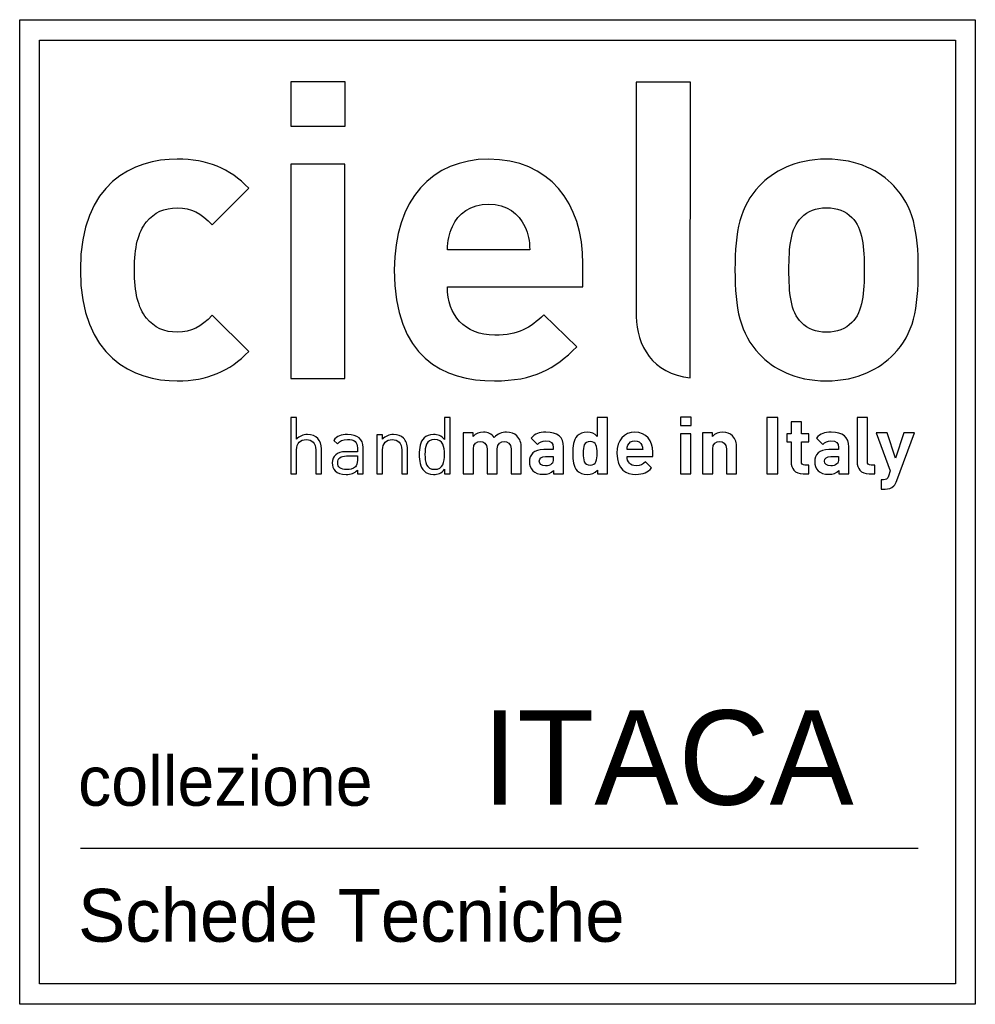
# Model space of a CAD drawing. Header units: millimetres. Extents: x 14536 to 18015, y 7576 to 10096.
# Tile 1 of 2: x 14536 to 16017, y 8570 to 10096. Entities that reach past the tile are written whole.
import ezdxf

# ---------------------------------------------------------------- set-up
doc = ezdxf.new("R2010")
doc.units = ezdxf.units.MM
doc.header["$MEASUREMENT"] = 0
doc.layers.add('Attacchi_Scarico', color=2, linetype='Continuous')
doc.layers.add('Quote', color=4, linetype='Continuous')
doc.styles.add('MtXpl_DINOT_152', font='DINOT.shx')
doc.styles.add('MtXpl_DINOT_153', font='DINOT.shx')
doc.styles.add('MtXpl_DINOT_154', font='DINOT.shx')

msp = doc.modelspace()

# ---------------------------------------------------------------- linework, layer by layer
at = {"layer": 'Attacchi_Scarico'}
for p, q in [((14535.82, 8570.46), (14535.82, 10095.63)), ((14535.82, 10095.63), (16016.79, 10095.63)), ((16016.79, 10095.63), (16016.79, 8570.46)), ((14566.65, 8602.2), (14566.65, 10063.88)), ((14566.65, 10063.88), (15985.96, 10063.88)), ((15985.96, 10063.88), (15985.96, 8602.2)), ((15040.27, 9999.22), (14955.78, 9999.22)), ((14955.78, 9999.22), (14955.78, 9930.93)), ((15040.27, 9930.93), (15040.27, 9999.22)), ((14955.78, 9930.93), (15040.27, 9930.93)), ((15039.63, 9871.69), (14955.88, 9871.69)), ((14955.88, 9871.69), (14955.88, 9540.04)), ((15039.63, 9540.04), (15039.63, 9871.69)), ((14955.88, 9540.04), (15039.63, 9540.04)), ((15576.22, 9479.78), (15559.92, 9479.78)), ((15559.92, 9479.78), (15559.92, 9466.8)), ((15576.22, 9466.8), (15576.22, 9479.78)), ((15710.79, 9479.29), (15693.76, 9479.29)), ((15693.76, 9479.29), (15693.76, 9392.03)), ((15710.79, 9392.03), (15710.79, 9479.29)), ((15559.92, 9466.8), (15576.22, 9466.8)), ((15576.09, 9454.05), (15560.16, 9454.05)), ((15560.16, 9454.05), (15560.16, 9392.03)), ((15576.09, 9392.03), (15576.09, 9454.05)), ((15560.16, 9392.03), (15576.09, 9392.03)), ((15693.76, 9392.03), (15710.79, 9392.03)), ((14629.88, 8812.53), (15928.39, 8812.53)), ((15985.96, 8602.2), (14566.65, 8602.2)), ((16016.79, 8570.46), (14535.82, 8570.46))]:
    msp.add_line(p, q, dxfattribs=at)
for points in [[(15575.21, 9998.77), (15575.21, 9998.77), (15491.45, 9998.77), (15491.45, 9998.77)], [(15491.45, 9998.77), (15491.45, 9998.77), (15491.45, 9636.04), (15491.45, 9636.04)], [(15575.07, 9540.78), (15575.07, 9556.64), (15575.21, 9998.77), (15575.21, 9998.77)], [(15408.79, 9717.21), (15408.79, 9812.56), (15355.96, 9879.56), (15262.55, 9879.56)], [(14834.11, 9777.77), (14834.11, 9777.77), (14890.81, 9834.47), (14890.81, 9834.47)], [(14732.31, 9782.28), (14744.56, 9797.1), (14760.02, 9804.19), (14779.99, 9804.19)], [(14779.99, 9804.19), (14801.9, 9804.19), (14816.71, 9796.46), (14834.11, 9777.77)], [(15198.76, 9739.12), (15199.4, 9753.94), (15200.69, 9762.96), (15206.49, 9775.2)], [(15318.59, 9775.2), (15324.39, 9762.96), (15325.68, 9753.94), (15326.32, 9739.12)], [(15326.32, 9739.12), (15326.32, 9739.12), (15198.76, 9739.12), (15198.76, 9739.12)], [(15408.79, 9681.78), (15408.79, 9681.78), (15408.79, 9717.21), (15408.79, 9717.21)], [(15198.76, 9681.78), (15198.76, 9681.78), (15408.79, 9681.78), (15408.79, 9681.78)], [(14890.81, 9581.91), (14890.81, 9581.91), (14834.11, 9637.97), (14834.11, 9637.97)], [(15399.12, 9589), (15399.12, 9589), (15348.22, 9638.61), (15348.22, 9638.61)], [(15491.45, 9636.04), (15491.45, 9591.81), (15516.41, 9547.02), (15575.07, 9540.78)], [(14964.83, 9479.29), (14964.83, 9479.29), (14956, 9479.29), (14956, 9479.29)], [(14956, 9479.29), (14956, 9479.29), (14956, 9392.03), (14956, 9392.03)], [(14964.83, 9445.71), (14964.83, 9445.71), (14964.83, 9479.29), (14964.83, 9479.29)], [(15202.98, 9479.29), (15202.98, 9479.29), (15194.16, 9479.29), (15194.16, 9479.29)], [(15194.16, 9479.29), (15194.16, 9479.29), (15194.16, 9445.35), (15194.16, 9445.35)], [(15202.98, 9392.03), (15202.98, 9392.03), (15202.98, 9479.29), (15202.98, 9479.29)], [(15446.65, 9479.29), (15446.65, 9479.29), (15430.72, 9479.29), (15430.72, 9479.29)], [(15430.72, 9479.29), (15430.72, 9479.29), (15430.72, 9450.25), (15430.72, 9450.25)], [(15446.65, 9392.03), (15446.65, 9392.03), (15446.65, 9479.29), (15446.65, 9479.29)], [(15747.33, 9472.93), (15747.33, 9472.93), (15731.39, 9472.93), (15731.39, 9472.93)], [(15731.39, 9472.93), (15731.39, 9472.93), (15731.39, 9454.05), (15731.39, 9454.05)], [(15747.33, 9454.05), (15747.33, 9454.05), (15747.33, 9472.93), (15747.33, 9472.93)], [(15849.56, 9479.29), (15849.56, 9479.29), (15833.62, 9479.29), (15833.62, 9479.29)], [(15833.62, 9479.29), (15833.62, 9479.29), (15833.62, 9410.3), (15833.62, 9410.3)], [(15849.56, 9411.28), (15849.56, 9411.28), (15849.56, 9479.29), (15849.56, 9479.29)], [(15022.43, 9443.99), (15022.43, 9443.99), (15028.45, 9438.49), (15028.45, 9438.49)], [(15098.18, 9452.33), (15098.18, 9452.33), (15089.36, 9452.33), (15089.36, 9452.33)], [(15089.36, 9452.33), (15089.36, 9452.33), (15089.36, 9392.03), (15089.36, 9392.03)], [(15098.18, 9445.71), (15098.18, 9445.71), (15098.18, 9452.33), (15098.18, 9452.33)], [(15136.79, 9430.64), (15136.79, 9437.63), (15134.83, 9443.26), (15130.54, 9447.43)], [(15238.53, 9455.89), (15238.53, 9455.89), (15222.96, 9455.89), (15222.96, 9455.89)], [(15222.96, 9455.89), (15222.96, 9455.89), (15222.96, 9392.03), (15222.96, 9392.03)], [(15238.53, 9450.01), (15238.53, 9450.01), (15238.53, 9455.89), (15238.53, 9455.89)], [(15313.18, 9432.84), (15313.18, 9439.83), (15311.34, 9445.83), (15306.2, 9450.99)], [(15328.49, 9447.55), (15328.49, 9447.55), (15338.55, 9437.63), (15338.55, 9437.63)], [(15609.43, 9455.89), (15609.43, 9455.89), (15593.87, 9455.89), (15593.87, 9455.89)], [(15593.87, 9455.89), (15593.87, 9455.89), (15593.87, 9392.03), (15593.87, 9392.03)], [(15609.43, 9450.01), (15609.43, 9450.01), (15609.43, 9455.89), (15609.43, 9455.89)], [(15646.94, 9432.84), (15646.94, 9439.83), (15645.59, 9445.83), (15640.44, 9450.99)], [(15731.39, 9454.05), (15731.39, 9454.05), (15724.65, 9454.05), (15724.65, 9454.05)], [(15724.65, 9454.05), (15724.65, 9454.05), (15724.65, 9441.91), (15724.65, 9441.91)], [(15724.65, 9441.91), (15724.65, 9441.91), (15731.39, 9441.91), (15731.39, 9441.91)], [(15731.39, 9441.91), (15731.39, 9441.91), (15731.39, 9410.3), (15731.39, 9410.3)], [(15758.6, 9454.05), (15758.6, 9454.05), (15747.33, 9454.05), (15747.33, 9454.05)], [(15747.33, 9411.28), (15747.33, 9411.28), (15747.33, 9441.91), (15747.33, 9441.91)], [(15747.33, 9441.91), (15747.33, 9441.91), (15758.6, 9441.91), (15758.6, 9441.91)], [(15758.6, 9441.91), (15758.6, 9441.91), (15758.6, 9454.05), (15758.6, 9454.05)], [(15770.62, 9447.55), (15770.62, 9447.55), (15780.66, 9437.63), (15780.66, 9437.63)], [(15879.95, 9455.89), (15879.95, 9455.89), (15863.15, 9455.89), (15863.15, 9455.89)], [(15863.15, 9455.89), (15863.15, 9455.89), (15884.97, 9396.57), (15884.97, 9396.57)], [(15893.18, 9416.41), (15893.18, 9416.41), (15879.95, 9455.89), (15879.95, 9455.89)], [(15905.94, 9455.89), (15905.94, 9455.89), (15893.18, 9416.41), (15893.18, 9416.41)], [(15895.4, 9381.73), (15895.4, 9381.73), (15922.73, 9455.89), (15922.73, 9455.89)], [(15922.73, 9455.89), (15922.73, 9455.89), (15905.94, 9455.89), (15905.94, 9455.89)], [(14964.83, 9392.03), (14964.83, 9392.03), (14964.83, 9429.28), (14964.83, 9429.28)], [(14994.61, 9429.28), (14994.61, 9429.28), (14994.61, 9392.03), (14994.61, 9392.03)], [(15003.44, 9392.03), (15003.44, 9392.03), (15003.44, 9430.76), (15003.44, 9430.76)], [(15059.09, 9426.47), (15059.09, 9426.47), (15041.07, 9426.47), (15041.07, 9426.47)], [(15059.09, 9432.23), (15059.09, 9432.23), (15059.09, 9426.47), (15059.09, 9426.47)], [(15067.91, 9392.03), (15067.91, 9392.03), (15067.91, 9432.96), (15067.91, 9432.96)], [(15098.18, 9392.03), (15098.18, 9392.03), (15098.18, 9429.17), (15098.18, 9429.17)], [(15127.97, 9429.17), (15127.97, 9429.17), (15127.97, 9392.03), (15127.97, 9392.03)], [(15136.79, 9392.03), (15136.79, 9392.03), (15136.79, 9430.64), (15136.79, 9430.64)], [(15238.9, 9392.03), (15238.9, 9392.03), (15238.9, 9430.64), (15238.9, 9430.64)], [(15260.11, 9430.64), (15260.11, 9430.64), (15260.11, 9392.03), (15260.11, 9392.03)], [(15276.04, 9392.03), (15276.04, 9392.03), (15276.04, 9431.01), (15276.04, 9431.01)], [(15297.23, 9430.64), (15297.23, 9430.64), (15297.23, 9392.03), (15297.23, 9392.03)], [(15313.18, 9392.03), (15313.18, 9392.03), (15313.18, 9432.84), (15313.18, 9432.84)], [(15362.69, 9429.9), (15362.69, 9429.9), (15347.87, 9429.9), (15347.87, 9429.9)], [(15362.69, 9433.09), (15362.69, 9433.09), (15362.69, 9429.9), (15362.69, 9429.9)], [(15378.63, 9392.03), (15378.63, 9392.03), (15378.63, 9434.07), (15378.63, 9434.07)], [(15477.05, 9429.9), (15477.17, 9432.72), (15477.43, 9434.44), (15478.53, 9436.77)], [(15501.32, 9429.9), (15501.32, 9429.9), (15477.05, 9429.9), (15477.05, 9429.9)], [(15499.85, 9436.77), (15500.96, 9434.44), (15501.2, 9432.72), (15501.32, 9429.9)], [(15517.02, 9418.99), (15517.02, 9418.99), (15517.02, 9425.73), (15517.02, 9425.73)], [(15609.8, 9392.03), (15609.8, 9392.03), (15609.8, 9430.64), (15609.8, 9430.64)], [(15631, 9430.64), (15631, 9430.64), (15631, 9392.03), (15631, 9392.03)], [(15646.94, 9392.03), (15646.94, 9392.03), (15646.94, 9432.84), (15646.94, 9432.84)], [(15804.82, 9429.9), (15804.82, 9429.9), (15789.97, 9429.9), (15789.97, 9429.9)], [(15804.82, 9433.09), (15804.82, 9433.09), (15804.82, 9429.9), (15804.82, 9429.9)], [(15820.75, 9392.03), (15820.75, 9392.03), (15820.75, 9434.07), (15820.75, 9434.07)], [(15042.29, 9419.85), (15042.29, 9419.85), (15059.09, 9419.85), (15059.09, 9419.85)], [(15059.09, 9413.36), (15059.09, 9408.32), (15058.1, 9404.9), (15056.02, 9402.93)], [(15059.09, 9419.85), (15059.09, 9419.85), (15059.09, 9413.36), (15059.09, 9413.36)], [(15350.55, 9418.99), (15350.55, 9418.99), (15362.69, 9418.99), (15362.69, 9418.99)], [(15362.69, 9415.56), (15362.69, 9411.52), (15362.08, 9409.06), (15360.24, 9407.47)], [(15362.69, 9418.99), (15362.69, 9418.99), (15362.69, 9415.56), (15362.69, 9415.56)], [(15477.05, 9418.99), (15477.05, 9418.99), (15517.02, 9418.99), (15517.02, 9418.99)], [(15515.18, 9401.34), (15515.18, 9401.34), (15505.5, 9410.78), (15505.5, 9410.78)], [(15752.84, 9405.51), (15749.04, 9405.51), (15747.33, 9407.59), (15747.33, 9411.28)], [(15792.68, 9418.99), (15792.68, 9418.99), (15804.82, 9418.99), (15804.82, 9418.99)], [(15804.82, 9415.56), (15804.82, 9411.52), (15804.2, 9409.06), (15802.36, 9407.47)], [(15804.82, 9418.99), (15804.82, 9418.99), (15804.82, 9415.56), (15804.82, 9415.56)], [(15855.19, 9405.51), (15851.15, 9405.51), (15849.56, 9407.47), (15849.56, 9411.28)], [(15059.09, 9397.79), (15059.09, 9397.79), (15059.09, 9392.03), (15059.09, 9392.03)], [(15194.27, 9399.26), (15194.27, 9399.26), (15194.27, 9392.03), (15194.27, 9392.03)], [(15363.07, 9397.53), (15363.07, 9397.53), (15363.07, 9392.03), (15363.07, 9392.03)], [(15431.09, 9398.04), (15431.09, 9398.04), (15431.09, 9392.03), (15431.09, 9392.03)], [(15731.39, 9410.3), (15731.39, 9401.22), (15736.91, 9392.03), (15749.9, 9392.03)], [(15758.6, 9405.51), (15758.6, 9405.51), (15752.84, 9405.51), (15752.84, 9405.51)], [(15758.6, 9392.03), (15758.6, 9392.03), (15758.6, 9405.51), (15758.6, 9405.51)], [(15805.18, 9397.53), (15805.18, 9397.53), (15805.18, 9392.03), (15805.18, 9392.03)], [(15833.62, 9410.3), (15833.62, 9401.22), (15839.13, 9392.03), (15852.25, 9392.03)], [(15861.31, 9405.51), (15861.31, 9405.51), (15855.19, 9405.51), (15855.19, 9405.51)], [(15861.31, 9392.03), (15861.31, 9392.03), (15861.31, 9405.51), (15861.31, 9405.51)], [(15884.97, 9396.57), (15884.97, 9396.57), (15882.27, 9388.71), (15882.27, 9388.71)], [(14994.61, 9392.03), (14994.61, 9392.03), (15003.44, 9392.03), (15003.44, 9392.03)], [(15059.09, 9392.03), (15059.09, 9392.03), (15067.91, 9392.03), (15067.91, 9392.03)], [(15089.36, 9392.03), (15089.36, 9392.03), (15098.18, 9392.03), (15098.18, 9392.03)], [(15127.97, 9392.03), (15127.97, 9392.03), (15136.79, 9392.03), (15136.79, 9392.03)], [(15194.27, 9392.03), (15194.27, 9392.03), (15202.98, 9392.03), (15202.98, 9392.03)], [(15222.96, 9392.03), (15222.96, 9392.03), (15238.9, 9392.03), (15238.9, 9392.03)], [(15260.11, 9392.03), (15260.11, 9392.03), (15276.04, 9392.03), (15276.04, 9392.03)], [(15297.23, 9392.03), (15297.23, 9392.03), (15313.18, 9392.03), (15313.18, 9392.03)], [(15363.07, 9392.03), (15363.07, 9392.03), (15378.63, 9392.03), (15378.63, 9392.03)], [(15431.09, 9392.03), (15431.09, 9392.03), (15446.65, 9392.03), (15446.65, 9392.03)], [(15593.87, 9392.03), (15593.87, 9392.03), (15609.8, 9392.03), (15609.8, 9392.03)], [(15631, 9392.03), (15631, 9392.03), (15646.94, 9392.03), (15646.94, 9392.03)], [(15749.9, 9392.03), (15749.9, 9392.03), (15758.6, 9392.03), (15758.6, 9392.03)], [(15805.18, 9392.03), (15805.18, 9392.03), (15820.75, 9392.03), (15820.75, 9392.03)], [(15852.25, 9392.03), (15852.25, 9392.03), (15861.31, 9392.03), (15861.31, 9392.03)], [(15874.32, 9382.95), (15874.32, 9382.95), (15870.63, 9382.95), (15870.63, 9382.95)], [(15870.63, 9382.95), (15870.63, 9382.95), (15870.63, 9368.61), (15870.63, 9368.61)], [(15882.27, 9388.71), (15880.69, 9384.05), (15878.85, 9382.95), (15874.32, 9382.95)], [(15890.62, 9373.52), (15892.58, 9375.47), (15894.05, 9378.17), (15895.4, 9381.73)], [(15870.63, 9368.61), (15870.63, 9368.61), (15876.89, 9368.61), (15876.89, 9368.61)], [(15876.89, 9368.61), (15882.16, 9368.61), (15886.93, 9369.84), (15890.62, 9373.52)]]:
    msp.add_open_spline(points, degree=3, dxfattribs=at)
for points, knots in [([(14890.81, 9834.47), (14861.17, 9865.39), (14826.39, 9879.57), (14779.99, 9879.57), (14712.99, 9879.57), (14629.88, 9844.13), (14629.88, 9708.19), (14629.88, 9572.25), (14712.99, 9536.18), (14779.99, 9536.18), (14826.39, 9536.18), (14861.17, 9551), (14890.81, 9581.91)], [2, 2, 2, 2, 3, 3, 3, 4, 4, 4, 5, 5, 5, 6, 6, 6, 6]), ([(15262.55, 9879.56), (15175.57, 9879.56), (15116.3, 9817.72), (15116.3, 9708.2), (15116.3, 9572.25), (15192.32, 9536.18), (15271.57, 9536.18), (15332.12, 9536.18), (15364.98, 9554.22), (15399.12, 9589)], [0, 0, 0, 0, 1, 1, 1, 2, 2, 2, 3, 3, 3, 3]), ([(15890.38, 9838.33), (15869.12, 9860.88), (15835.62, 9879.56), (15786, 9879.56), (15736.39, 9879.56), (15703.54, 9860.24), (15682.29, 9838.33)], [0, 0, 0, 0, 1, 1, 1, 2, 2, 2, 2]), ([(15682.29, 9838.33), (15652.01, 9806.12), (15644.27, 9768.76), (15644.27, 9708.19), (15644.27, 9647.64), (15652.01, 9609.62), (15682.29, 9577.41)], [2, 2, 2, 2, 3, 3, 3, 4, 4, 4, 4]), ([(15890.38, 9577.41), (15921.31, 9608.97), (15928.39, 9647.64), (15928.39, 9708.19), (15928.39, 9768.76), (15920.66, 9806.12), (15890.38, 9838.33)], [6, 6, 6, 6, 7, 7, 7, 8, 8, 8, 8]), ([(15206.49, 9775.2), (15215.51, 9795.17), (15234.19, 9809.99), (15262.55, 9809.99), (15290.89, 9809.99), (15309.57, 9795.17), (15318.59, 9775.2)], [1, 1, 1, 1, 2, 2, 2, 3, 3, 3, 3]), ([(15747.36, 9789.37), (15757.02, 9799.03), (15769.9, 9804.19), (15786, 9804.19), (15802.76, 9804.19), (15815.65, 9799.03), (15825.31, 9789.37)], [4, 4, 4, 4, 5, 5, 5, 6, 6, 6, 6]), ([(14732.31, 9633.46), (14719.43, 9649.57), (14713.64, 9672.76), (14713.64, 9708.19), (14713.64, 9743.64), (14719.43, 9766.17), (14732.31, 9782.28)], [9, 9, 9, 9, 10, 10, 10, 11, 11, 11, 11]), ([(15747.36, 9626.37), (15729.96, 9643.13), (15728.02, 9673.41), (15728.02, 9708.19), (15728.02, 9742.34), (15729.96, 9772.62), (15747.36, 9789.37)], [2, 2, 2, 2, 3, 3, 3, 4, 4, 4, 4]), ([(15825.31, 9789.37), (15842.7, 9772.62), (15844.63, 9742.34), (15844.63, 9708.19), (15844.63, 9673.41), (15842.7, 9643.13), (15825.31, 9626.37)], [6, 6, 6, 6, 7, 7, 7, 8, 8, 8, 8]), ([(15348.22, 9638.61), (15326.97, 9618), (15308.93, 9607.04), (15272.21, 9607.04), (15224.53, 9607.04), (15198.76, 9637.97), (15198.76, 9681.78)], [4, 4, 4, 4, 5, 5, 5, 6, 6, 6, 6]), ([(14834.11, 9637.97), (14816.71, 9619.29), (14801.9, 9611.56), (14779.99, 9611.56), (14760.02, 9611.56), (14744.56, 9618.64), (14732.31, 9633.46)], [7, 7, 7, 7, 8, 8, 8, 9, 9, 9, 9]), ([(15825.31, 9626.37), (15815.65, 9616.7), (15802.76, 9611.56), (15786, 9611.56), (15769.9, 9611.56), (15757.02, 9616.7), (15747.36, 9626.37)], [0, 0, 0, 0, 1, 1, 1, 2, 2, 2, 2]), ([(15682.29, 9577.41), (15703.54, 9555.5), (15736.39, 9536.18), (15786, 9536.18), (15835.62, 9536.18), (15869.12, 9555.5), (15890.38, 9577.41)], [4, 4, 4, 4, 5, 5, 5, 6, 6, 6, 6]), ([(15271.38, 9448.54), (15267.34, 9454.05), (15261.57, 9456.62), (15254.46, 9456.62), (15248.58, 9456.62), (15242.7, 9454.3), (15238.53, 9450.01)], [4, 4, 4, 4, 5, 5, 5, 6, 6, 6, 6]), ([(15306.2, 9450.99), (15302.64, 9454.53), (15296.88, 9456.62), (15290.5, 9456.62), (15282.53, 9456.62), (15276.77, 9454.17), (15271.38, 9448.54)], [2, 2, 2, 2, 3, 3, 3, 4, 4, 4, 4]), ([(15378.63, 9434.07), (15378.63, 9449.02), (15369.44, 9456.62), (15351.42, 9456.62), (15340.76, 9456.62), (15334.74, 9454.41), (15328.49, 9447.55)], [1, 1, 1, 1, 2, 2, 2, 3, 3, 3, 3]), ([(15430.72, 9450.25), (15426.56, 9454.9), (15421.66, 9456.62), (15415.15, 9456.62), (15408.78, 9456.62), (15403.27, 9454.53), (15399.7, 9450.87)], [3, 3, 3, 3, 4, 4, 4, 5, 5, 5, 5]), ([(15517.02, 9425.73), (15517.02, 9443.87), (15506.97, 9456.62), (15489.19, 9456.62), (15472.64, 9456.62), (15461.37, 9444.85), (15461.37, 9424.02), (15461.37, 9398.16), (15475.82, 9391.29), (15490.91, 9391.29), (15502.42, 9391.29), (15508.68, 9394.72), (15515.18, 9401.34)], [1, 1, 1, 1, 2, 2, 2, 3, 3, 3, 4, 4, 4, 5, 5, 5, 5]), ([(15640.44, 9450.99), (15636.89, 9454.53), (15631.75, 9456.62), (15625.37, 9456.62), (15619.48, 9456.62), (15613.6, 9454.41), (15609.43, 9450.01)], [2, 2, 2, 2, 3, 3, 3, 4, 4, 4, 4]), ([(15820.75, 9434.07), (15820.75, 9449.02), (15811.55, 9456.62), (15793.53, 9456.62), (15782.87, 9456.62), (15776.87, 9454.41), (15770.62, 9447.55)], [1, 1, 1, 1, 2, 2, 2, 3, 3, 3, 3]), ([(15003.44, 9430.76), (15003.44, 9444.37), (14995.47, 9453.07), (14981.74, 9453.07), (14974.88, 9453.07), (14969.24, 9450.62), (14964.83, 9445.71)], [1, 1, 1, 1, 2, 2, 2, 3, 3, 3, 3]), ([(14964.83, 9429.28), (14964.83, 9439.96), (14970.71, 9445.22), (14979.9, 9445.22), (14989.1, 9445.22), (14994.61, 9439.96), (14994.61, 9429.28)], [8, 8, 8, 8, 9, 9, 9, 10, 10, 10, 10]), ([(15067.91, 9432.96), (15067.91, 9445.95), (15060.07, 9453.07), (15043.76, 9453.07), (15033.84, 9453.07), (15027.71, 9450.99), (15022.43, 9443.99)], [1, 1, 1, 1, 2, 2, 2, 3, 3, 3, 3]), ([(15028.45, 9438.49), (15032.12, 9443.51), (15036.05, 9445.47), (15043.64, 9445.47), (15054.79, 9445.47), (15059.09, 9440.93), (15059.09, 9432.23)], [4, 4, 4, 4, 5, 5, 5, 6, 6, 6, 6]), ([(15130.54, 9447.43), (15126.87, 9451.1), (15121.6, 9453.07), (15115.09, 9453.07), (15108.35, 9453.07), (15102.47, 9450.62), (15098.18, 9445.71)], [2, 2, 2, 2, 3, 3, 3, 4, 4, 4, 4]), ([(15098.18, 9429.17), (15098.18, 9439.71), (15104.07, 9445.22), (15113.14, 9445.22), (15122.21, 9445.22), (15127.97, 9439.83), (15127.97, 9429.17)], [9, 9, 9, 9, 10, 10, 10, 11, 11, 11, 11]), ([(15162.41, 9447.79), (15156.41, 9441.79), (15155.06, 9431.86), (15155.06, 9422.18), (15155.06, 9412.5), (15156.41, 9402.69), (15162.41, 9396.57)], [5, 5, 5, 5, 6, 6, 6, 7, 7, 7, 7]), ([(15194.16, 9445.35), (15189.14, 9451.59), (15183.86, 9453.07), (15177.12, 9453.07), (15170.87, 9453.07), (15165.59, 9450.99), (15162.41, 9447.79)], [3, 3, 3, 3, 4, 4, 4, 5, 5, 5, 5]), ([(15194.16, 9422.18), (15194.16, 9410.42), (15192.19, 9399.14), (15179.08, 9399.14), (15165.84, 9399.14), (15163.88, 9410.42), (15163.88, 9422.18), (15163.88, 9433.94), (15165.84, 9445.22), (15179.08, 9445.22), (15192.19, 9445.22), (15194.16, 9433.94), (15194.16, 9422.18)], [0, 0, 0, 0, 1, 1, 1, 2, 2, 2, 3, 3, 3, 4, 4, 4, 4]), ([(15238.9, 9430.64), (15238.9, 9439.34), (15244.53, 9442.28), (15249.56, 9442.28), (15254.59, 9442.28), (15260.11, 9439.34), (15260.11, 9430.64)], [11, 11, 11, 11, 12, 12, 12, 13, 13, 13, 13]), ([(15276.04, 9431.01), (15276.04, 9439.34), (15281.79, 9442.28), (15286.7, 9442.28), (15291.72, 9442.28), (15297.23, 9439.34), (15297.23, 9430.64)], [16, 16, 16, 16, 17, 17, 17, 18, 18, 18, 18]), ([(15338.55, 9437.63), (15341.98, 9441.54), (15345.04, 9443.14), (15350.8, 9443.14), (15359.27, 9443.14), (15362.69, 9440.08), (15362.69, 9433.09)], [4, 4, 4, 4, 5, 5, 5, 6, 6, 6, 6]), ([(15399.7, 9450.87), (15393.58, 9444.61), (15393.09, 9434.69), (15393.09, 9424.02), (15393.09, 9413.23), (15393.58, 9403.3), (15399.7, 9397.04)], [5, 5, 5, 5, 6, 6, 6, 7, 7, 7, 7]), ([(15430.72, 9424.02), (15430.72, 9413.72), (15429.38, 9405.63), (15419.81, 9405.63), (15410.26, 9405.63), (15409.02, 9413.72), (15409.02, 9424.02), (15409.02, 9434.31), (15410.26, 9442.28), (15419.81, 9442.28), (15429.38, 9442.28), (15430.72, 9434.31), (15430.72, 9424.02)], [0, 0, 0, 0, 1, 1, 1, 2, 2, 2, 3, 3, 3, 4, 4, 4, 4]), ([(15478.53, 9436.77), (15480.24, 9440.56), (15483.79, 9443.38), (15489.19, 9443.38), (15494.58, 9443.38), (15498.14, 9440.56), (15499.85, 9436.77)], [2, 2, 2, 2, 3, 3, 3, 4, 4, 4, 4]), ([(15609.8, 9430.64), (15609.8, 9439.34), (15615.45, 9442.28), (15620.46, 9442.28), (15625.48, 9442.28), (15631, 9439.34), (15631, 9430.64)], [9, 9, 9, 9, 10, 10, 10, 11, 11, 11, 11]), ([(15780.66, 9437.63), (15784.1, 9441.54), (15787.16, 9443.14), (15792.93, 9443.14), (15801.37, 9443.14), (15804.82, 9440.08), (15804.82, 9433.09)], [4, 4, 4, 4, 5, 5, 5, 6, 6, 6, 6]), ([(15041.07, 9426.47), (15027.58, 9426.47), (15020.1, 9419.72), (15020.1, 9409.06), (15020.1, 9404.27), (15021.57, 9399.75), (15024.64, 9396.8)], [8, 8, 8, 8, 9, 9, 9, 10, 10, 10, 10]), ([(15347.87, 9429.9), (15332.79, 9429.9), (15325.81, 9421.56), (15325.81, 9411.39), (15325.81, 9405.76), (15327.64, 9400.6), (15331.08, 9397.04)], [8, 8, 8, 8, 9, 9, 9, 10, 10, 10, 10]), ([(15789.97, 9429.9), (15774.9, 9429.9), (15767.92, 9421.56), (15767.92, 9411.39), (15767.92, 9405.76), (15769.76, 9400.6), (15773.19, 9397.04)], [8, 8, 8, 8, 9, 9, 9, 10, 10, 10, 10]), ([(15056.02, 9402.93), (15052.1, 9399.38), (15047.69, 9398.89), (15042.67, 9398.89), (15032.98, 9398.89), (15028.69, 9402.2), (15028.69, 9409.18), (15028.69, 9416.3), (15033.22, 9419.85), (15042.29, 9419.85)], [1, 1, 1, 1, 2, 2, 2, 3, 3, 3, 4, 4, 4, 4]), ([(15360.24, 9407.47), (15357.55, 9404.9), (15354.73, 9404.41), (15350.8, 9404.41), (15344.19, 9404.41), (15341.12, 9407.23), (15341.12, 9411.64), (15341.12, 9416.41), (15344.19, 9418.99), (15350.55, 9418.99)], [1, 1, 1, 1, 2, 2, 2, 3, 3, 3, 4, 4, 4, 4]), ([(15505.5, 9410.78), (15501.45, 9406.86), (15498.01, 9404.77), (15491.03, 9404.77), (15481.95, 9404.77), (15477.05, 9410.66), (15477.05, 9418.99)], [6, 6, 6, 6, 7, 7, 7, 8, 8, 8, 8]), ([(15802.36, 9407.47), (15799.66, 9404.9), (15796.85, 9404.41), (15792.93, 9404.41), (15786.3, 9404.41), (15783.24, 9407.23), (15783.24, 9411.64), (15783.24, 9416.41), (15786.3, 9418.99), (15792.68, 9418.99)], [1, 1, 1, 1, 2, 2, 2, 3, 3, 3, 4, 4, 4, 4]), ([(15024.64, 9396.8), (15028.81, 9392.77), (15033.35, 9391.29), (15041.69, 9391.29), (15049.77, 9391.29), (15054.31, 9393.01), (15059.09, 9397.79)], [10, 10, 10, 10, 11, 11, 11, 12, 12, 12, 12]), ([(15162.41, 9396.57), (15165.59, 9393.37), (15170.87, 9391.29), (15177.12, 9391.29), (15183.98, 9391.29), (15189.25, 9392.89), (15194.27, 9399.26)], [7, 7, 7, 7, 8, 8, 8, 9, 9, 9, 9]), ([(15331.08, 9397.04), (15334.74, 9393.37), (15340.15, 9391.42), (15347.38, 9391.42), (15354.73, 9391.42), (15358.77, 9393.25), (15363.07, 9397.53)], [10, 10, 10, 10, 11, 11, 11, 12, 12, 12, 12]), ([(15399.7, 9397.04), (15403.27, 9393.37), (15408.91, 9391.29), (15415.28, 9391.29), (15422.02, 9391.29), (15426.68, 9393.13), (15431.09, 9398.04)], [7, 7, 7, 7, 8, 8, 8, 9, 9, 9, 9]), ([(15773.19, 9397.04), (15776.87, 9393.37), (15782.26, 9391.42), (15789.49, 9391.42), (15796.85, 9391.42), (15800.9, 9393.25), (15805.18, 9397.53)], [10, 10, 10, 10, 11, 11, 11, 12, 12, 12, 12])]:
    msp.add_open_spline(points, degree=3, knots=knots, dxfattribs=at)
at = {"layer": 'Quote'}
msp.add_open_spline([(14956, 9392.03), (14956, 9392.03), (14964.83, 9392.03), (14964.83, 9392.03)], degree=3, dxfattribs=at)

# ---------------------------------------------------------------- texts
at = {"layer": 'Attacchi_Scarico'}
for s, height, style, p in [('ITACA', 146.194, 'MtXpl_DINOT_154', (15252.61, 8879.65)), ('collezione', 76.746, 'MtXpl_DINOT_153', (14626.35, 8878.04)), ('Schede Tecniche', 81.9596, 'MtXpl_DINOT_152', (14626.36, 8667.33))]:
    msp.add_text(s, height=height, dxfattribs=dict(at, style=style)).set_placement(p)

doc.saveas('drawing.dxf')
